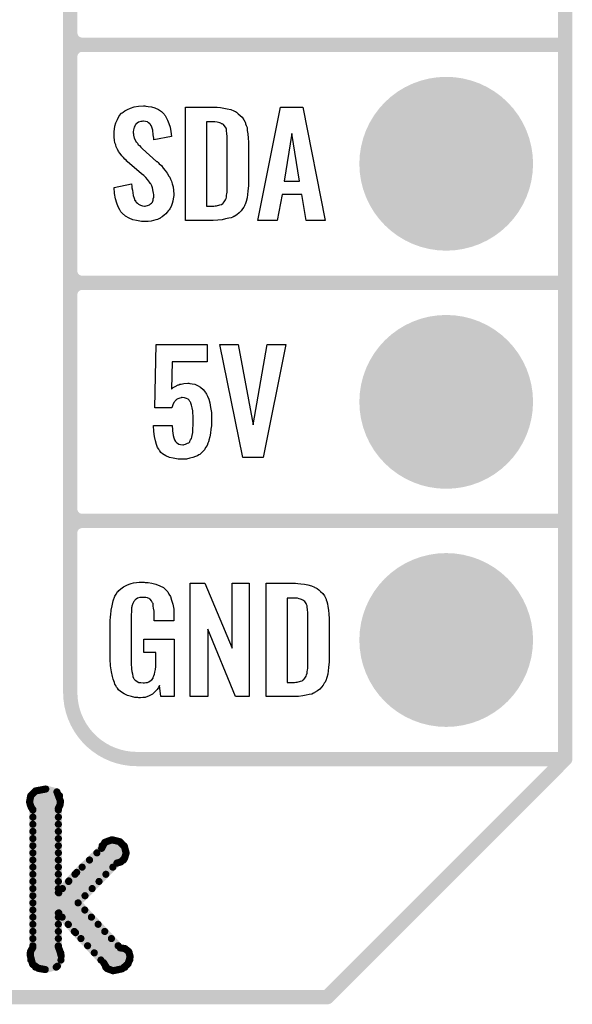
# Model space of a CAD drawing. Extents: x -0.52 to 0.5, y -1.13 to 1.12.
# Tile 4 of 15: x 0.27 to 0.5, y -1.13 to -0.72. Entities that reach past the tile are written whole.
import ezdxf

# ---------------------------------------------------------------- set-up
doc = ezdxf.new("R2010")
doc.units = 0
doc.layers.get('0').update_dxf_attribs({"linetype": 'CONTINUOUS'})
for name, color, linetype in [('gko', 6, 'CONTINUOUS'), ('gto', 2, 'CONTINUOUS'), ('gts', 1, 'CONTINUOUS')]:
    doc.layers.add(name, color=color, linetype=linetype)

# ---------------------------------------------------------------- blocks, each defined once
blk = doc.blocks.new('D33')
at = {"const_width": 0.003}
blk.add_lwpolyline([(-0.0015, 0, 1), (0.0015, 0, 1)], format="xyb", close=True, dxfattribs=at)
blk = doc.blocks.new('D36')
at = {"const_width": 0.0015}
blk.add_lwpolyline([(-0.00075, 0, 1), (0.00075, 0, 1)], format="xyb", close=True, dxfattribs=at)
blk = doc.blocks.new('D51')
at = {"const_width": 0.0365}
blk.add_lwpolyline([(-0.01825, 0, 1), (0.01825, 0, 1)], format="xyb", close=True, dxfattribs=at)

msp = doc.modelspace()

# ---------------------------------------------------------------- linework, layer by layer
at = {"layer": 'gko', "color": 6, "const_width": 0.006}
for points in [[(0.5, -1.03), (0.5, 1.03)], [(0.4, -1.13), (0.5, -1.03)], [(-0.5, -1.13), (0.4, -1.13)]]:
    msp.add_lwpolyline(points, dxfattribs=at)
at = {"layer": 'gto', "color": 2}
for points, const_width in [([(0.292, -1.002), (0.292, -0.258)], 0.006), ([(0.292, -0.725), (0.292, -0.635)], 0.006), ([(0.292, -0.725), (0.292, -0.725)], 0.006), ([(0.292, -0.725), (0.292, -0.725)], 0.006), ([(0.297, -0.73), (0.297, -0.73)], 0.006), ([(0.297, -0.73), (0.297, -0.73)], 0.006), ([(0.297, -0.73), (0.297, -0.73)], 0.006), ([(0.297, -0.73), (0.297, -0.73)], 0.006), ([(0.297, -0.73), (0.5, -0.73)], 0.006), ([(0.297, -0.73), (0.5, -0.73)], 0.006), ([(0.292, -0.825), (0.292, -0.735)], 0.006), ([(0.292, -0.825), (0.292, -0.825)], 0.006), ([(0.292, -0.825), (0.292, -0.825)], 0.006), ([(0.297, -0.83), (0.297, -0.83)], 0.006), ([(0.297, -0.83), (0.297, -0.83)], 0.006), ([(0.297, -0.83), (0.297, -0.83)], 0.006), ([(0.297, -0.83), (0.297, -0.83)], 0.006), ([(0.297, -0.83), (0.5, -0.83)], 0.006), ([(0.297, -0.83), (0.5, -0.83)], 0.006), ([(0.292, -0.925), (0.292, -0.835)], 0.006), ([(0.292, -0.925), (0.292, -0.925)], 0.006), ([(0.292, -0.925), (0.292, -0.925)], 0.006), ([(0.297, -0.93), (0.297, -0.93)], 0.006), ([(0.297, -0.93), (0.297, -0.93)], 0.006), ([(0.297, -0.93), (0.297, -0.93)], 0.006), ([(0.297, -0.93), (0.297, -0.93)], 0.006), ([(0.297, -0.93), (0.5, -0.93)], 0.006), ([(0.297, -0.93), (0.5, -0.93)], 0.006), ([(0.292, -1.002), (0.292, -1.002)], 0.006), ([(0.292, -1.002), (0.292, -1.002)], 0.006), ([(0.32, -1.03), (0.5, -1.03)], 0.006), ([(0.4496, -1.03), (0.489, -1.03)], 0.006), ([(0.2754, -1.0454), (0.2774, -1.0434)], 0.003), ([(0.2774, -1.0434), (0.2817, -1.0426)], 0.003), ([(0.2817, -1.0426), (0.2864, -1.0438)], 0.003), ([(0.2749, -1.048), (0.2754, -1.0454)], 0.003), ([(0.2754, -1.0454), (0.2875, -1.0454)], 0.003), ([(0.2864, -1.0438), (0.2879, -1.0477)], 0.003), ([(0.2749, -1.048), (0.2752, -1.0492)], 0.003), ([(0.275, -1.0484), (0.2878, -1.0484)], 0.003), ([(0.2752, -1.0492), (0.2757, -1.0504)], 0.003), ([(0.2757, -1.0504), (0.2763, -1.0512)], 0.003), ([(0.2763, -1.1091), (0.2763, -1.0512)], 0.003), ([(0.2763, -1.0514), (0.287, -1.0514)], 0.003), ([(0.287, -1.0507), (0.2877, -1.0493)], 0.003), ([(0.287, -1.0861), (0.287, -1.0507)], 0.003), ([(0.2877, -1.0493), (0.2879, -1.0477)], 0.003), ([(0.2763, -1.0544), (0.287, -1.0544)], 0.003), ([(0.2763, -1.0574), (0.287, -1.0574)], 0.003), ([(0.2763, -1.0604), (0.287, -1.0604)], 0.003), ([(0.2763, -1.0634), (0.287, -1.0634)], 0.003), ([(0.3065, -1.065), (0.3095, -1.0639)], 0.003), ([(0.3095, -1.0639), (0.3128, -1.0647)], 0.003), ([(0.2763, -1.0664), (0.287, -1.0664)], 0.003), ([(0.2947, -1.0776), (0.3052, -1.0675)], 0.003), ([(0.3052, -1.0675), (0.3065, -1.065)], 0.003), ([(0.3054, -1.0664), (0.3146, -1.0664)], 0.003), ([(0.3128, -1.0647), (0.3148, -1.0668)], 0.003), ([(0.3148, -1.0668), (0.3155, -1.0695)], 0.003), ([(0.2763, -1.0694), (0.287, -1.0694)], 0.003), ([(0.2763, -1.0724), (0.287, -1.0724)], 0.003), ([(0.3001, -1.0724), (0.3144, -1.0724)], 0.003), ([(0.3032, -1.0694), (0.3155, -1.0694)], 0.003), ([(0.3133, -1.0732), (0.3148, -1.0717)], 0.003), ([(0.3148, -1.0717), (0.3155, -1.0695)], 0.003), ([(0.2763, -1.0754), (0.287, -1.0754)], 0.003), ([(0.2953, -1.0904), (0.3116, -1.0737)], 0.003), ([(0.297, -1.0754), (0.3099, -1.0754)], 0.003), ([(0.3116, -1.0737), (0.3133, -1.0732)], 0.003), ([(0.2763, -1.0784), (0.287, -1.0784)], 0.003), ([(0.2914, -1.0812), (0.2947, -1.0776)], 0.003), ([(0.294, -1.0784), (0.307, -1.0784)], 0.003), ([(0.2763, -1.0814), (0.287, -1.0814)], 0.003), ([(0.2763, -1.0844), (0.287, -1.0844)], 0.003), ([(0.2872, -1.0862), (0.2914, -1.0812)], 0.003), ([(0.2887, -1.0844), (0.3012, -1.0844)], 0.003), ([(0.2913, -1.0814), (0.3041, -1.0814)], 0.003), ([(0.2763, -1.0874), (0.2982, -1.0874)], 0.003), ([(0.287, -1.0861), (0.2872, -1.0862)], 0.003), ([(0.2763, -1.0904), (0.2953, -1.0904)], 0.003), ([(0.2953, -1.0904), (0.313, -1.1093)], 0.003), ([(0.2763, -1.0934), (0.2981, -1.0934)], 0.003), ([(0.2763, -1.0964), (0.287, -1.0964)], 0.003), ([(0.287, -1.0947), (0.2872, -1.0946)], 0.003), ([(0.287, -1.1089), (0.287, -1.0947)], 0.003), ([(0.2872, -1.0946), (0.2912, -1.0995)], 0.003), ([(0.2886, -1.0964), (0.3009, -1.0964)], 0.003), ([(0.2763, -1.0994), (0.287, -1.0994)], 0.003), ([(0.2911, -1.0994), (0.3037, -1.0994)], 0.003), ([(0.2912, -1.0995), (0.2942, -1.1029)], 0.003), ([(0.2763, -1.1024), (0.287, -1.1024)], 0.003), ([(0.2763, -1.1054), (0.287, -1.1054)], 0.003), ([(0.2937, -1.1024), (0.3065, -1.1024)], 0.003), ([(0.2942, -1.1029), (0.306, -1.1155)], 0.003), ([(0.2965, -1.1054), (0.3093, -1.1054)], 0.003), ([(0.2753, -1.1108), (0.2763, -1.1091)], 0.003), ([(0.2763, -1.1084), (0.287, -1.1084)], 0.003), ([(0.287, -1.1089), (0.2877, -1.1108)], 0.003), ([(0.2993, -1.1084), (0.3121, -1.1084)], 0.003), ([(0.313, -1.1093), (0.315, -1.1096)], 0.003), ([(0.315, -1.1096), (0.3166, -1.1109)], 0.003), ([(0.2752, -1.1125), (0.2753, -1.1108)], 0.003), ([(0.2752, -1.1114), (0.288, -1.1114)], 0.003), ([(0.2752, -1.1125), (0.2762, -1.1162)], 0.003), ([(0.2866, -1.117), (0.2882, -1.1127)], 0.003), ([(0.2877, -1.1108), (0.2882, -1.1127)], 0.003), ([(0.3021, -1.1114), (0.3168, -1.1114)], 0.003), ([(0.3163, -1.116), (0.3172, -1.113)], 0.003), ([(0.3166, -1.1109), (0.3172, -1.113)], 0.003), ([(0.2754, -1.1144), (0.2881, -1.1144)], 0.003), ([(0.2762, -1.1162), (0.2786, -1.1179)], 0.003), ([(0.2774, -1.1174), (0.2861, -1.1174)], 0.003), ([(0.2786, -1.1179), (0.2815, -1.1184)], 0.003), ([(0.2815, -1.1184), (0.2866, -1.117)], 0.003), ([(0.3049, -1.1144), (0.317, -1.1144)], 0.003), ([(0.306, -1.1155), (0.3075, -1.118)], 0.003), ([(0.3069, -1.1174), (0.315, -1.1174)], 0.003), ([(0.3138, -1.1181), (0.3163, -1.116)], 0.003), ([(0.3075, -1.118), (0.31, -1.1189)], 0.003), ([(0.31, -1.1189), (0.3138, -1.1181)], 0.003)]:
    msp.add_lwpolyline(points, dxfattribs=dict(at, const_width=const_width))
at = {"layer": 'gto', "color": 2, "const_width": 0.006}
for points in [[(0.292, -0.725, 0.414214), (0.297, -0.73)], [(0.297, -0.73, 0.414214), (0.292, -0.735)], [(0.297, -0.73, 0.414214), (0.292, -0.735)], [(0.292, -0.825, 0.414214), (0.297, -0.83)], [(0.297, -0.83, 0.414214), (0.292, -0.835)], [(0.297, -0.83, 0.414214), (0.292, -0.835)], [(0.292, -0.925, 0.414214), (0.297, -0.93)], [(0.297, -0.93, 0.414214), (0.292, -0.935)], [(0.297, -0.93, 0.414214), (0.292, -0.935)], [(0.292, -1.002, 0.414214), (0.32, -1.03)]]:
    msp.add_lwpolyline(points, format="xyb", dxfattribs=at)
at = {"layer": 'gto', "color": 2}
for points in [[(0.3238, -0.7558), (0.3248, -0.7559), (0.3262, -0.7561), (0.3276, -0.7565), (0.3291, -0.7572), (0.3304, -0.758), (0.3315, -0.7592), (0.3316, -0.7594), (0.3319, -0.7598), (0.3323, -0.7606), (0.3329, -0.7617), (0.3334, -0.7631), (0.334, -0.7646), (0.3343, -0.7665), (0.3346, -0.7686), (0.3271, -0.7699), (0.3271, -0.7697), (0.3271, -0.7693), (0.327, -0.7686), (0.3269, -0.7678), (0.3267, -0.7659), (0.3264, -0.765), (0.3261, -0.7642), (0.3261, -0.7641), (0.3259, -0.7639), (0.3257, -0.7635), (0.3254, -0.7632), (0.3249, -0.7628), (0.3244, -0.7624), (0.3236, -0.7622), (0.3228, -0.7621), (0.3225, -0.7621), (0.3221, -0.7622), (0.3217, -0.7623), (0.3207, -0.7626), (0.3201, -0.763), (0.3196, -0.7634), (0.3196, -0.7634), (0.3195, -0.7635), (0.3193, -0.7638), (0.3191, -0.7642), (0.3189, -0.7646), (0.3187, -0.7652), (0.3186, -0.7658), (0.3185, -0.7666), (0.3185, -0.7667), (0.3185, -0.767), (0.3186, -0.7674), (0.3186, -0.768), (0.3189, -0.7692), (0.3195, -0.7705), (0.3195, -0.7706), (0.3196, -0.7708), (0.3198, -0.771), (0.3202, -0.7714), (0.3206, -0.772), (0.3211, -0.7724), (0.3217, -0.7731), (0.3224, -0.7737), (0.3283, -0.779), (0.3285, -0.7791), (0.3289, -0.7795), (0.3294, -0.7801), (0.3303, -0.7808), (0.3311, -0.7818), (0.3319, -0.7829), (0.3328, -0.784), (0.3335, -0.7852), (0.3336, -0.7854), (0.3338, -0.7857), (0.3342, -0.7865), (0.3345, -0.7873), (0.3348, -0.7884), (0.3352, -0.7897), (0.3354, -0.7912), (0.3355, -0.7928), (0.3355, -0.793), (0.3355, -0.7933), (0.3354, -0.794), (0.3353, -0.7948), (0.3351, -0.7957), (0.3348, -0.7967), (0.3344, -0.7979), (0.3339, -0.7989), (0.3338, -0.799), (0.3336, -0.7993), (0.3332, -0.7998), (0.3328, -0.8004), (0.3322, -0.801), (0.3315, -0.8016), (0.3306, -0.8023), (0.3297, -0.8029), (0.3296, -0.803), (0.3293, -0.8031), (0.3287, -0.8034), (0.328, -0.8036), (0.327, -0.8039), (0.326, -0.8041), (0.3248, -0.8042), (0.3235, -0.8043), (0.3229, -0.8043), (0.3225, -0.8042), (0.3219, -0.8042), (0.3213, -0.8041), (0.3199, -0.8039), (0.3183, -0.8035), (0.3167, -0.8028), (0.3152, -0.802), (0.3138, -0.8008), (0.3137, -0.8006), (0.3133, -0.8002), (0.3128, -0.7993), (0.3122, -0.7981), (0.3116, -0.7966), (0.311, -0.7947), (0.3106, -0.7925), (0.3104, -0.79), (0.3178, -0.7885), (0.3178, -0.7886), (0.3178, -0.7887), (0.3179, -0.7893), (0.3179, -0.7901), (0.3181, -0.7911), (0.3183, -0.7922), (0.3184, -0.7933), (0.3188, -0.7944), (0.3192, -0.7954), (0.3193, -0.7955), (0.3195, -0.7958), (0.3197, -0.7962), (0.3202, -0.7966), (0.3207, -0.797), (0.3215, -0.7974), (0.3223, -0.7977), (0.3232, -0.7978), (0.3235, -0.7978), (0.3239, -0.7977), (0.3244, -0.7976), (0.3253, -0.7972), (0.3257, -0.7969), (0.3261, -0.7966), (0.3262, -0.7965), (0.3263, -0.7964), (0.3265, -0.7961), (0.3267, -0.7957), (0.3269, -0.7953), (0.3269, -0.7947), (0.3271, -0.7941), (0.3271, -0.7933), (0.3271, -0.7932), (0.3271, -0.7929), (0.327, -0.7923), (0.3269, -0.7917), (0.3266, -0.7901), (0.3263, -0.7893), (0.3258, -0.7885), (0.3257, -0.7884), (0.3256, -0.7881), (0.3253, -0.7878), (0.3249, -0.7872), (0.3244, -0.7866), (0.3237, -0.7858), (0.3229, -0.785), (0.3219, -0.7842), (0.3159, -0.779), (0.3158, -0.7789), (0.3155, -0.7785), (0.315, -0.7781), (0.3144, -0.7774), (0.3137, -0.7767), (0.313, -0.7757), (0.3123, -0.7748), (0.3118, -0.7739), (0.3117, -0.7738), (0.3116, -0.7734), (0.3113, -0.7729), (0.3111, -0.7721), (0.3108, -0.7712), (0.3106, -0.7701), (0.3105, -0.7688), (0.3104, -0.7674), (0.3104, -0.7673), (0.3104, -0.7671), (0.3104, -0.7669), (0.3105, -0.7665), (0.3106, -0.7655), (0.3108, -0.7642), (0.3112, -0.7628), (0.3118, -0.7614), (0.3125, -0.7599), (0.3136, -0.7587), (0.3138, -0.7586), (0.3143, -0.7583), (0.315, -0.7578), (0.316, -0.7572), (0.3173, -0.7566), (0.3189, -0.7561), (0.3207, -0.7558), (0.3228, -0.7557), (0.3233, -0.7557), (0.3238, -0.7558)], [(0.3538, -0.7563), (0.3551, -0.7564), (0.3565, -0.7566), (0.358, -0.7569), (0.3595, -0.7572), (0.3608, -0.7578), (0.361, -0.7579), (0.3614, -0.7581), (0.3619, -0.7584), (0.3626, -0.759), (0.3634, -0.7597), (0.3642, -0.7605), (0.365, -0.7615), (0.3655, -0.7626), (0.3656, -0.7628), (0.3657, -0.7632), (0.366, -0.7639), (0.3663, -0.7648), (0.3664, -0.766), (0.3667, -0.7675), (0.3668, -0.7692), (0.3669, -0.771), (0.3669, -0.7883), (0.3669, -0.7884), (0.3669, -0.7886), (0.3669, -0.7889), (0.3669, -0.7893), (0.3668, -0.7903), (0.3667, -0.7915), (0.3665, -0.7929), (0.3663, -0.7943), (0.366, -0.7958), (0.3655, -0.7971), (0.3654, -0.7973), (0.3652, -0.7977), (0.3649, -0.7982), (0.3644, -0.799), (0.3638, -0.7998), (0.363, -0.8006), (0.362, -0.8014), (0.3609, -0.8021), (0.3607, -0.8022), (0.3603, -0.8024), (0.3596, -0.8027), (0.3586, -0.8029), (0.3573, -0.8032), (0.3558, -0.8035), (0.354, -0.8037), (0.3521, -0.8038), (0.3405, -0.8038), (0.3405, -0.7562), (0.3528, -0.7562), (0.3538, -0.7563)], [(0.3992, -0.8038), (0.3911, -0.8038), (0.3893, -0.7929), (0.381, -0.7929), (0.379, -0.8038), (0.3709, -0.8038), (0.3804, -0.7562), (0.3897, -0.7562), (0.3992, -0.8038)], [(0.3528, -0.7624), (0.3492, -0.7624), (0.3492, -0.7978), (0.3524, -0.7978), (0.3529, -0.7977), (0.3535, -0.7977), (0.3549, -0.7973), (0.3555, -0.7971), (0.3561, -0.7967), (0.3562, -0.7967), (0.3563, -0.7966), (0.3567, -0.796), (0.3573, -0.7952), (0.3575, -0.7946), (0.3577, -0.794), (0.3577, -0.7939), (0.3577, -0.7936), (0.3577, -0.7932), (0.3578, -0.7927), (0.3579, -0.7919), (0.3579, -0.791), (0.358, -0.7899), (0.358, -0.7887), (0.358, -0.7705), (0.358, -0.7703), (0.358, -0.7699), (0.358, -0.7694), (0.358, -0.7687), (0.3578, -0.7671), (0.3577, -0.7663), (0.3577, -0.7657), (0.3577, -0.7656), (0.3576, -0.7654), (0.3575, -0.7651), (0.3573, -0.7647), (0.3567, -0.7639), (0.3564, -0.7635), (0.3559, -0.7633), (0.3558, -0.7633), (0.3556, -0.7632), (0.3553, -0.763), (0.3549, -0.7628), (0.3543, -0.7627), (0.3537, -0.7625), (0.3528, -0.7624)], [(0.3851, -0.7673), (0.3819, -0.7873), (0.3884, -0.7873), (0.3851, -0.7673)], [(0.3495, -0.8632), (0.3349, -0.8632), (0.3345, -0.8747), (0.3346, -0.8746), (0.3347, -0.8745), (0.3352, -0.874), (0.3361, -0.8735), (0.3374, -0.8729), (0.3374, -0.8729), (0.3377, -0.8728), (0.3381, -0.8726), (0.3386, -0.8726), (0.3392, -0.8724), (0.3398, -0.8723), (0.3414, -0.8722), (0.3419, -0.8722), (0.3423, -0.8723), (0.3432, -0.8724), (0.3443, -0.8726), (0.3455, -0.8731), (0.3467, -0.8738), (0.3479, -0.8748), (0.3489, -0.8761), (0.349, -0.8763), (0.3493, -0.8768), (0.3497, -0.8776), (0.3502, -0.8788), (0.3506, -0.8804), (0.351, -0.8823), (0.3513, -0.8844), (0.3514, -0.8869), (0.3514, -0.887), (0.3514, -0.8872), (0.3514, -0.8874), (0.3514, -0.8878), (0.3513, -0.8888), (0.3513, -0.8901), (0.3511, -0.8915), (0.3509, -0.8931), (0.3507, -0.8947), (0.3503, -0.8961), (0.3503, -0.8963), (0.3501, -0.8968), (0.3498, -0.8974), (0.3495, -0.8983), (0.3489, -0.8992), (0.3484, -0.9001), (0.3475, -0.9011), (0.3466, -0.902), (0.3465, -0.9021), (0.3461, -0.9023), (0.3455, -0.9026), (0.3447, -0.903), (0.3435, -0.9034), (0.3423, -0.9037), (0.3408, -0.904), (0.339, -0.9041), (0.3384, -0.9041), (0.3379, -0.904), (0.3374, -0.904), (0.3367, -0.9039), (0.3353, -0.9036), (0.3337, -0.9033), (0.3322, -0.9026), (0.3308, -0.9018), (0.3301, -0.9012), (0.3296, -0.9006), (0.3295, -0.9004), (0.3292, -0.8999), (0.3287, -0.8991), (0.3283, -0.8979), (0.3278, -0.8964), (0.3274, -0.8946), (0.3271, -0.8924), (0.327, -0.8899), (0.3349, -0.8899), (0.3349, -0.89), (0.3349, -0.8905), (0.335, -0.8912), (0.335, -0.8922), (0.3351, -0.8931), (0.3353, -0.8941), (0.3355, -0.8951), (0.3358, -0.896), (0.3359, -0.896), (0.336, -0.8962), (0.3362, -0.8966), (0.3366, -0.897), (0.3371, -0.8973), (0.3376, -0.8977), (0.3384, -0.8979), (0.3393, -0.898), (0.3396, -0.898), (0.3399, -0.8979), (0.3404, -0.8978), (0.3413, -0.8974), (0.3418, -0.8972), (0.3422, -0.8968), (0.3422, -0.8967), (0.3423, -0.8965), (0.3424, -0.8962), (0.3426, -0.8959), (0.3429, -0.8954), (0.3431, -0.8948), (0.3434, -0.8934), (0.3434, -0.8933), (0.3435, -0.893), (0.3435, -0.8925), (0.3435, -0.8918), (0.3435, -0.891), (0.3436, -0.8899), (0.3436, -0.8887), (0.3436, -0.8874), (0.3436, -0.8874), (0.3436, -0.8873), (0.3436, -0.8867), (0.3436, -0.8859), (0.3435, -0.8848), (0.3435, -0.8837), (0.3433, -0.8825), (0.343, -0.8814), (0.3427, -0.8805), (0.3427, -0.8804), (0.3425, -0.8801), (0.3423, -0.8798), (0.342, -0.8793), (0.3415, -0.8789), (0.3409, -0.8786), (0.34, -0.8783), (0.3391, -0.8782), (0.3388, -0.8782), (0.3386, -0.8783), (0.3381, -0.8784), (0.3372, -0.8787), (0.3367, -0.879), (0.3362, -0.8794), (0.3362, -0.8795), (0.3361, -0.8796), (0.3359, -0.8799), (0.3356, -0.8802), (0.3351, -0.8812), (0.3347, -0.8825), (0.3276, -0.8825), (0.3281, -0.8559), (0.3495, -0.8559), (0.3495, -0.8632)], [(0.3731, -0.9034), (0.3645, -0.9034), (0.3549, -0.8559), (0.3626, -0.8559), (0.3689, -0.8896), (0.3748, -0.8559), (0.3826, -0.8559), (0.3731, -0.9034)], [(0.3235, -0.9558), (0.3242, -0.9558), (0.3248, -0.9559), (0.3263, -0.9561), (0.328, -0.9565), (0.3296, -0.9572), (0.3312, -0.958), (0.3318, -0.9585), (0.3325, -0.9592), (0.3326, -0.9594), (0.333, -0.9598), (0.3334, -0.9607), (0.3341, -0.9618), (0.3346, -0.9633), (0.3351, -0.965), (0.3355, -0.9671), (0.3355, -0.9695), (0.3355, -0.972), (0.3272, -0.972), (0.3272, -0.9694), (0.3272, -0.9693), (0.3272, -0.9689), (0.3272, -0.9684), (0.3272, -0.9679), (0.327, -0.9666), (0.3269, -0.9658), (0.3269, -0.9653), (0.3269, -0.9652), (0.3268, -0.965), (0.3268, -0.9647), (0.3266, -0.9644), (0.3262, -0.9636), (0.3256, -0.9629), (0.3254, -0.9628), (0.3251, -0.9626), (0.3248, -0.9624), (0.3244, -0.9623), (0.3238, -0.9621), (0.3232, -0.9621), (0.3221, -0.9621), (0.3218, -0.9621), (0.3213, -0.9621), (0.3202, -0.9625), (0.3197, -0.9628), (0.3193, -0.9632), (0.3191, -0.9634), (0.3187, -0.9639), (0.3183, -0.9647), (0.3179, -0.9658), (0.3179, -0.9659), (0.3179, -0.9661), (0.3178, -0.9665), (0.3178, -0.967), (0.3177, -0.9676), (0.3177, -0.9683), (0.3176, -0.9692), (0.3176, -0.9701), (0.3176, -0.99), (0.3176, -0.9902), (0.3176, -0.9906), (0.3177, -0.9914), (0.3177, -0.9923), (0.3179, -0.9932), (0.3181, -0.9942), (0.3183, -0.9953), (0.3186, -0.9961), (0.3187, -0.9962), (0.3188, -0.9964), (0.3192, -0.9967), (0.3195, -0.997), (0.3201, -0.9974), (0.3208, -0.9978), (0.3217, -0.9979), (0.3227, -0.998), (0.3232, -0.998), (0.3237, -0.9979), (0.3244, -0.9978), (0.325, -0.9976), (0.3256, -0.9972), (0.3263, -0.9967), (0.3268, -0.996), (0.3269, -0.9959), (0.3269, -0.9956), (0.3271, -0.9951), (0.3274, -0.9944), (0.3276, -0.9935), (0.3278, -0.9924), (0.3279, -0.9911), (0.328, -0.9896), (0.328, -0.9852), (0.3229, -0.9852), (0.3229, -0.9797), (0.3357, -0.9797), (0.3357, -1.0038), (0.3301, -1.0038), (0.3295, -0.9991), (0.3295, -0.9992), (0.3294, -0.9993), (0.3291, -1), (0.3285, -1.0008), (0.3277, -1.0017), (0.3266, -1.0027), (0.3252, -1.0035), (0.3235, -1.0041), (0.3225, -1.0042), (0.3215, -1.0043), (0.3208, -1.0043), (0.3204, -1.0042), (0.3198, -1.0042), (0.3192, -1.0041), (0.3178, -1.0038), (0.3161, -1.0033), (0.3146, -1.0026), (0.3131, -1.0016), (0.3123, -1.001), (0.3118, -1.0003), (0.3118, -1.0002), (0.3117, -1.0001), (0.3115, -0.9998), (0.3113, -0.9995), (0.3111, -0.9991), (0.3108, -0.9985), (0.3106, -0.9979), (0.3103, -0.9972), (0.31, -0.9964), (0.3097, -0.9954), (0.3093, -0.9934), (0.3089, -0.9909), (0.3088, -0.9881), (0.3088, -0.9721), (0.3088, -0.972), (0.3088, -0.9718), (0.3088, -0.9714), (0.3089, -0.9708), (0.3089, -0.9701), (0.309, -0.9694), (0.3092, -0.9675), (0.3096, -0.9656), (0.3101, -0.9635), (0.3108, -0.9616), (0.3113, -0.9607), (0.3119, -0.9598), (0.3119, -0.9597), (0.3121, -0.9597), (0.3124, -0.9592), (0.3133, -0.9585), (0.3144, -0.9577), (0.3158, -0.957), (0.3167, -0.9566), (0.3176, -0.9563), (0.3186, -0.956), (0.3198, -0.9559), (0.321, -0.9557), (0.3231, -0.9557), (0.3235, -0.9558)], [(0.3672, -1.0038), (0.3614, -1.0038), (0.3498, -0.9754), (0.3498, -1.0038), (0.3424, -1.0038), (0.3424, -0.9562), (0.3485, -0.9562), (0.3601, -0.9834), (0.3601, -0.9562), (0.3672, -0.9562), (0.3672, -1.0038)], [(0.3876, -0.9563), (0.3889, -0.9564), (0.3904, -0.9566), (0.3919, -0.9569), (0.3934, -0.9572), (0.3947, -0.9578), (0.3948, -0.9579), (0.3952, -0.9581), (0.3958, -0.9584), (0.3965, -0.959), (0.3972, -0.9597), (0.3981, -0.9605), (0.3988, -0.9615), (0.3994, -0.9626), (0.3995, -0.9628), (0.3996, -0.9632), (0.3998, -0.9639), (0.4001, -0.9648), (0.4003, -0.966), (0.4006, -0.9675), (0.4007, -0.9692), (0.4008, -0.971), (0.4008, -0.9883), (0.4008, -0.9884), (0.4008, -0.9886), (0.4008, -0.9889), (0.4008, -0.9893), (0.4007, -0.9903), (0.4006, -0.9915), (0.4004, -0.9929), (0.4002, -0.9943), (0.3998, -0.9958), (0.3994, -0.9971), (0.3993, -0.9973), (0.3991, -0.9977), (0.3987, -0.9982), (0.3983, -0.999), (0.3976, -0.9998), (0.3969, -1.0006), (0.3959, -1.0014), (0.3947, -1.0021), (0.3946, -1.0022), (0.3942, -1.0024), (0.3935, -1.0027), (0.3924, -1.0029), (0.3911, -1.0032), (0.3897, -1.0035), (0.3879, -1.0037), (0.386, -1.0038), (0.3744, -1.0038), (0.3744, -0.9562), (0.3866, -0.9562), (0.3876, -0.9563)], [(0.3867, -0.9624), (0.3831, -0.9624), (0.3831, -0.9978), (0.3862, -0.9978), (0.3868, -0.9977), (0.3873, -0.9977), (0.3887, -0.9973), (0.3894, -0.9971), (0.3899, -0.9967), (0.39, -0.9967), (0.3901, -0.9966), (0.3906, -0.996), (0.3911, -0.9952), (0.3913, -0.9946), (0.3915, -0.994), (0.3915, -0.9939), (0.3916, -0.9936), (0.3916, -0.9932), (0.3917, -0.9927), (0.3918, -0.9919), (0.3918, -0.991), (0.3919, -0.9899), (0.3919, -0.9887), (0.3919, -0.9705), (0.3919, -0.9703), (0.3919, -0.9699), (0.3919, -0.9694), (0.3919, -0.9687), (0.3917, -0.9671), (0.3916, -0.9663), (0.3915, -0.9657), (0.3915, -0.9656), (0.3914, -0.9654), (0.3913, -0.9651), (0.3911, -0.9647), (0.3906, -0.9639), (0.3902, -0.9635), (0.3898, -0.9633), (0.3897, -0.9633), (0.3895, -0.9632), (0.3892, -0.963), (0.3887, -0.9628), (0.3882, -0.9627), (0.3875, -0.9625), (0.3867, -0.9624)]]:
    msp.add_lwpolyline(points, dxfattribs=at)

# ---------------------------------------------------------------- block references
at = {"layer": 'gko'}
for p in [(0.5, -1.03), (0.5, -1.03), (0.4, -1.13)]:
    msp.add_blockref('D33', p, dxfattribs=at)
at = {"layer": 'gto'}
for name, p in [('D33', (0.292, -0.725)), ('D33', (0.292, -0.725)), ('D33', (0.292, -0.725)), ('D33', (0.292, -0.725)), ('D33', (0.297, -0.73)), ('D33', (0.297, -0.73)), ('D33', (0.297, -0.73)), ('D33', (0.297, -0.73)), ('D33', (0.297, -0.73)), ('D33', (0.297, -0.73)), ('D33', (0.297, -0.73)), ('D33', (0.297, -0.73)), ('D33', (0.297, -0.73)), ('D33', (0.5, -0.73)), ('D33', (0.5, -0.73)), ('D33', (0.292, -0.735)), ('D33', (0.292, -0.735)), ('D33', (0.292, -0.735)), ('D33', (0.292, -0.825)), ('D33', (0.292, -0.825)), ('D33', (0.292, -0.825)), ('D33', (0.292, -0.825)), ('D33', (0.297, -0.83)), ('D33', (0.297, -0.83)), ('D33', (0.297, -0.83)), ('D33', (0.297, -0.83)), ('D33', (0.297, -0.83)), ('D33', (0.297, -0.83)), ('D33', (0.297, -0.83)), ('D33', (0.297, -0.83)), ('D33', (0.297, -0.83)), ('D33', (0.5, -0.83)), ('D33', (0.5, -0.83)), ('D33', (0.292, -0.835)), ('D33', (0.292, -0.835)), ('D33', (0.292, -0.835)), ('D33', (0.292, -0.925)), ('D33', (0.292, -0.925)), ('D33', (0.292, -0.925)), ('D33', (0.292, -0.925)), ('D33', (0.297, -0.93)), ('D33', (0.297, -0.93)), ('D33', (0.297, -0.93)), ('D33', (0.297, -0.93)), ('D33', (0.297, -0.93)), ('D33', (0.297, -0.93)), ('D33', (0.297, -0.93)), ('D33', (0.297, -0.93)), ('D33', (0.297, -0.93)), ('D33', (0.5, -0.93)), ('D33', (0.5, -0.93)), ('D33', (0.292, -0.935)), ('D33', (0.292, -0.935)), ('D33', (0.292, -1.002)), ('D33', (0.292, -1.002)), ('D33', (0.292, -1.002)), ('D33', (0.292, -1.002)), ('D33', (0.32, -1.03)), ('D33', (0.32, -1.03)), ('D33', (0.4496, -1.03)), ('D33', (0.489, -1.03)), ('D33', (0.5, -1.03)), ('D36', (0.2774, -1.0434)), ('D36', (0.2817, -1.0426)), ('D36', (0.2754, -1.0454)), ('D36', (0.2754, -1.0454)), ('D36', (0.2864, -1.0438)), ('D36', (0.2875, -1.0454)), ('D36', (0.2749, -1.048)), ('D36', (0.2749, -1.048)), ('D36', (0.275, -1.0484)), ('D36', (0.2752, -1.0492)), ('D36', (0.2752, -1.0492)), ('D36', (0.2757, -1.0504)), ('D36', (0.2757, -1.0504)), ('D36', (0.2763, -1.0512)), ('D36', (0.2763, -1.0512)), ('D36', (0.2763, -1.0514)), ('D36', (0.287, -1.0507)), ('D36', (0.287, -1.0507)), ('D36', (0.287, -1.0514)), ('D36', (0.2877, -1.0493)), ('D36', (0.2877, -1.0493)), ('D36', (0.2878, -1.0484)), ('D36', (0.2879, -1.0477)), ('D36', (0.2879, -1.0477)), ('D36', (0.2763, -1.0544)), ('D36', (0.287, -1.0544)), ('D36', (0.2763, -1.0574)), ('D36', (0.287, -1.0574)), ('D36', (0.2763, -1.0604)), ('D36', (0.2763, -1.0634)), ('D36', (0.287, -1.0604)), ('D36', (0.287, -1.0634)), ('D36', (0.3095, -1.0639)), ('D36', (0.2763, -1.0664)), ('D36', (0.287, -1.0664)), ('D36', (0.3052, -1.0675)), ('D36', (0.3054, -1.0664)), ('D36', (0.3065, -1.065)), ('D36', (0.3128, -1.0647)), ('D36', (0.3146, -1.0664)), ('D36', (0.3148, -1.0668)), ('D36', (0.2763, -1.0694)), ('D36', (0.2763, -1.0724)), ('D36', (0.287, -1.0694)), ('D36', (0.287, -1.0724)), ('D36', (0.3001, -1.0724)), ('D36', (0.3032, -1.0694)), ('D36', (0.3144, -1.0724)), ('D36', (0.3148, -1.0717)), ('D36', (0.3148, -1.0717)), ('D36', (0.3155, -1.0694)), ('D36', (0.3155, -1.0695)), ('D36', (0.3155, -1.0695)), ('D36', (0.2763, -1.0754)), ('D36', (0.287, -1.0754)), ('D36', (0.297, -1.0754)), ('D36', (0.3099, -1.0754)), ('D36', (0.3116, -1.0737)), ('D36', (0.3116, -1.0737)), ('D36', (0.3133, -1.0732)), ('D36', (0.3133, -1.0732)), ('D36', (0.2763, -1.0784)), ('D36', (0.287, -1.0784)), ('D36', (0.294, -1.0784)), ('D36', (0.2947, -1.0776)), ('D36', (0.307, -1.0784)), ('D36', (0.2763, -1.0814)), ('D36', (0.2763, -1.0844)), ('D36', (0.287, -1.0814)), ('D36', (0.287, -1.0844)), ('D36', (0.2887, -1.0844)), ('D36', (0.2913, -1.0814)), ('D36', (0.2914, -1.0812)), ('D36', (0.3012, -1.0844)), ('D36', (0.3041, -1.0814)), ('D36', (0.2763, -1.0874)), ('D36', (0.287, -1.0861)), ('D36', (0.287, -1.0861)), ('D36', (0.2872, -1.0862)), ('D36', (0.2982, -1.0874)), ('D36', (0.2763, -1.0904)), ('D36', (0.2953, -1.0904)), ('D36', (0.2953, -1.0904)), ('D36', (0.2953, -1.0904)), ('D36', (0.2763, -1.0934)), ('D36', (0.2763, -1.0964)), ('D36', (0.287, -1.0947)), ('D36', (0.287, -1.0947)), ('D36', (0.287, -1.0964)), ('D36', (0.2872, -1.0946)), ('D36', (0.2872, -1.0946)), ('D36', (0.2886, -1.0964)), ('D36', (0.2981, -1.0934)), ('D36', (0.3009, -1.0964)), ('D36', (0.2763, -1.0994)), ('D36', (0.287, -1.0994)), ('D36', (0.2911, -1.0994)), ('D36', (0.2912, -1.0995)), ('D36', (0.2912, -1.0995)), ('D36', (0.3037, -1.0994)), ('D36', (0.2763, -1.1024)), ('D36', (0.2763, -1.1054)), ('D36', (0.287, -1.1024)), ('D36', (0.287, -1.1054)), ('D36', (0.2937, -1.1024)), ('D36', (0.2942, -1.1029)), ('D36', (0.2942, -1.1029)), ('D36', (0.2965, -1.1054)), ('D36', (0.3065, -1.1024)), ('D36', (0.3093, -1.1054)), ('D36', (0.2763, -1.1084)), ('D36', (0.2763, -1.1091)), ('D36', (0.287, -1.1084)), ('D36', (0.287, -1.1089)), ('D36', (0.287, -1.1089)), ('D36', (0.2993, -1.1084)), ('D36', (0.3121, -1.1084)), ('D36', (0.313, -1.1093)), ('D36', (0.315, -1.1096)), ('D36', (0.2752, -1.1114)), ('D36', (0.2752, -1.1125)), ('D36', (0.2752, -1.1125)), ('D36', (0.2753, -1.1108)), ('D36', (0.2877, -1.1108)), ('D36', (0.288, -1.1114)), ('D36', (0.2882, -1.1127)), ('D36', (0.2882, -1.1127)), ('D36', (0.3021, -1.1114)), ('D36', (0.3166, -1.1109)), ('D36', (0.3168, -1.1114)), ('D36', (0.3172, -1.113)), ('D36', (0.3172, -1.113)), ('D36', (0.2754, -1.1144)), ('D36', (0.2762, -1.1162)), ('D36', (0.2762, -1.1162)), ('D36', (0.2774, -1.1174)), ('D36', (0.2786, -1.1179)), ('D36', (0.2786, -1.1179)), ('D36', (0.2861, -1.1174)), ('D36', (0.2866, -1.117)), ('D36', (0.2866, -1.117)), ('D36', (0.2881, -1.1144)), ('D36', (0.3049, -1.1144)), ('D36', (0.306, -1.1155)), ('D36', (0.306, -1.1155)), ('D36', (0.3069, -1.1174)), ('D36', (0.315, -1.1174)), ('D36', (0.3163, -1.116)), ('D36', (0.3163, -1.116)), ('D36', (0.317, -1.1144)), ('D36', (0.2815, -1.1184)), ('D36', (0.2815, -1.1184)), ('D36', (0.3075, -1.118)), ('D36', (0.3075, -1.118)), ('D36', (0.31, -1.1189)), ('D36', (0.31, -1.1189)), ('D36', (0.3138, -1.1181)), ('D36', (0.3138, -1.1181))]:
    msp.add_blockref(name, p, dxfattribs=at)
at = {"layer": 'gts'}
for p in [(0.45, -0.78), (0.45, -0.88), (0.45, -0.98)]:
    msp.add_blockref('D51', p, dxfattribs=at)

doc.saveas('drawing.dxf')
